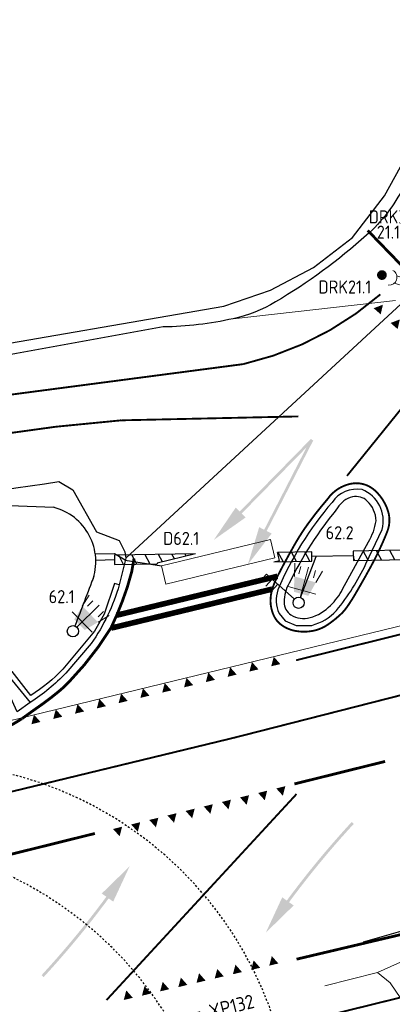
# Model space of a CAD drawing. Header units: metres. Extents: x 144112 to 146497, y 457631 to 458575.
# Tile 9 of 59: x 144679 to 144699, y 457736 to 457789. Entities that reach past the tile are written whole.
import ezdxf
from ezdxf.enums import TextEntityAlignment as Align

# ---------------------------------------------------------------- set-up
doc = ezdxf.new("R2010")
doc.units = ezdxf.units.M
doc.header["$LTSCALE"] = 0.25
for name, pattern in [('N237M200$0$11', [0.5, 0.25, -0.25]), ('N237M200$0$13', [1, 0.25, -0.75]), ('STIPPELFIJN', [0.375, 0.25, -0.125])]:
    doc.linetypes.add(name, pattern=pattern)
doc.layers.get('0').update_dxf_attribs({"linetype": 'CONTINUOUS', "lineweight": 0})
for name, color, linetype, lineweight in [('INSTALLATIE', 3, 'CONTINUOUS', 0), ('KABEL-T-CODE', 7, 'CONTINUOUS', 18), ('LUSSEN', 7, 'CONTINUOUS', 0), ('TOPOV04', 12, 'CONTINUOUS', 0)]:
    doc.layers.add(name, color=color, linetype=linetype, lineweight=lineweight)
for name, color, linetype in [('KABEL-500', 3, 'CONTINUOUS'), ('MASTEN', 7, 'CONTINUOUS'), ('N237M200$0$TM-L_1-1_10', 252, 'N237M200$0$11'), ('N237M200$0$TM-L_1-1_15', 252, 'N237M200$0$11'), ('N237M200$0$TM-L_1-3_10', 252, 'N237M200$0$13'), ('N237M200$0$TM-L_C_10', 252, 'CONTINUOUS'), ('N237M200$0$TM-L_C_15', 252, 'CONTINUOUS'), ('N237M200$0$TM-L_C_30', 252, 'CONTINUOUS'), ('N237M200$0$TM-PIJL', 252, 'CONTINUOUS'), ('N237M200$0$TM-SYMBOOL', 252, 'CONTINUOUS'), ('ONDERGROND', 7, 'CONTINUOUS'), ('TER-T02', 3, 'RASTER'), ('VRI - uitslijper', 1, 'CONTINUOUS'), ('VRI131 installatie$0$INST-T-CODE', 252, 'CONTINUOUS'), ('VRI131 lussen$0$LUS-T-CODE', 1, 'CONTINUOUS'), ('VRI131 mantelbuis$0$BUIS', 1, 'CONTINUOUS'), ('WEG-NW-MARKERING', 7, 'STIPPELFIJN'), ('WEG-NW-VERHARDING', 42, 'CONTINUOUS'), ('WEG-T01', 7, 'CONTINUOUS'), ('WEG-T21', 12, 'CONTINUOUS'), ('x-wegmeubilair bs', 252, 'CONTINUOUS')]:
    doc.layers.add(name, color=color, linetype=linetype)
doc.styles.add('VRI131 installatie$0$I020-1', font='ISO', dxfattribs={"height": 2})
doc.styles.add('VRI131 kabel1$0$ISO', font='ISO')
doc.styles.add('VRI131 lussen$0$ISO', font='ISO')
doc.linetypes.add('RASTER', pattern='A,0.25,-0.25,[150,BLOK.SHX,S=0.25,R=0,X=0,Y=0],-0.25,0.25', length=1)

# ---------------------------------------------------------------- blocks, each defined once
blk = doc.blocks.new('Masten1')
blk.add_circle((0, 0), 0.3)
blk = doc.blocks.new('VRI131 lussen$0$V_1X6')
blk.add_lwpolyline([(-2.999999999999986, 0), (2.999999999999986, 0), (2.999999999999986, -1), (-2.999999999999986, -1), (-2.999999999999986, 0)])
at = {"layer": 'VRI131 lussen$0$LUS-T-CODE', "style": 'VRI131 lussen$0$ISO'}
blk.add_attdef('LUS', text='', height=1, rotation=270, dxfattribs=at).set_placement((0.07017617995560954, -2.381282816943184), align=Align.MIDDLE)
blk = doc.blocks.new('VRI131 installatie$0$V_3X30LNT_S')
for p, q in [((0.7000000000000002, 0.7693453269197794), (0.7000000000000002, -0.7693453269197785)), ((1.3, 0.6000000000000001), (1.979207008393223, 0.769345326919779)), ((0.3, 0), (1.975461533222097, 0)), ((1.5, 0.4), (1.9, 0.4)), ((1.5, -0.4), (1.9, -0.4)), ((1.3, -0.6000000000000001), (1.979207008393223, -0.769345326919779))]:
    blk.add_line(p, q)
blk.add_solid([(0.5000000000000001, 0.4), (0.5000000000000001, -0.4), (1.3, 0.6000000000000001), (1.3, -0.6000000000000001)])
at = {"layer": 'VRI131 installatie$0$INST-T-CODE', "style": 'VRI131 installatie$0$I020-1'}
blk.add_attdef('LNT', text='', height=1, dxfattribs=at).set_placement((3.534426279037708, -0.0006629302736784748), align=Align.MIDDLE)
blk = doc.blocks.new('VRI131 installatie$0$V_SECLNT')
for p, q in [((0.3, 0), (2.3, 0)), ((1.5, 0), (1.5, 0.5)), ((1.9, 0), (1.9, 0.5)), ((2.3, 0), (2.3, 0.5))]:
    blk.add_line(p, q)
blk = doc.blocks.new('VRI131 installatie$0$V_DRK')
for p, q in [((0.2197880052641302, 0.2041892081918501), (0.8178801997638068, 0.2039642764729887)), ((0.2196345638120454, -0.2038107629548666), (0.8063781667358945, -0.2040314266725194))]:
    blk.add_line(p, q)
at = {"const_width": 0.2588071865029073}
blk.add_lwpolyline([(1.694885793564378, -0.07752637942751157, 1.135206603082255), (1.454966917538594, 0.02659654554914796, 0.8439146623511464)], format="xyb", close=True, dxfattribs=at)
blk.add_arc((1.174223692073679, -0.01024158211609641), 0.4157701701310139, 101.0728802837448, 258.8840238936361)
at = {"layer": 'VRI131 installatie$0$INST-T-CODE', "style": 'VRI131 installatie$0$I020-1'}
for tag, p in [('INST1', (-1.932483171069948, 3.372221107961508)), ('INST', (-2.282914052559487, 2.079926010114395))]:
    blk.add_attdef(tag, text='', height=1, rotation=164.8279943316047, dxfattribs=at).set_placement(p, align=Align.MIDDLE)
blk.add_attdef('INST', text='', height=1, dxfattribs=at).set_placement((3.190110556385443, -0.003204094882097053), align=Align.MIDDLE)
blk = doc.blocks.new('VRI131 installatie$0$V_3X20LNT_S')
for p, q in [((1.699999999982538, 0.4000000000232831), (2.665925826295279, 0.6588190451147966)), ((1.700000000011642, 0), (2.700000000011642, 0)), ((1.900000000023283, 0.2000000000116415), (2.300000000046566, 0.2000000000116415)), ((1.700000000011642, -0.3999999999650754), (2.665925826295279, -0.658819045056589)), ((1.900000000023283, -0.2000000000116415), (2.300000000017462, -0.2000000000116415))]:
    blk.add_line(p, q)
blk.add_solid([(0.3000000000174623, 0), (1.699999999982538, 0.4000000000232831), (1.700000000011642, -0.3999999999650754)])
at = {"layer": 'x-wegmeubilair bs', "color": 3}
blk.add_line((0.7000000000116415, 0.5795369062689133), (0.7000000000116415, -0.5795369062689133), dxfattribs=at)
at = {"layer": 'VRI131 installatie$0$INST-T-CODE', "style": 'VRI131 installatie$0$I020-1'}
blk.add_attdef('LNT', text='', height=1, dxfattribs=at).set_placement((4.129179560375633, 0.000406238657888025), align=Align.MIDDLE)
blk = doc.blocks.new('N237M200$0$vobud')
at = {"layer": 'N237M200$0$TM-PIJL'}
blk.add_hatch(color=256, dxfattribs=at).paths.add_polyline_path([(5.44999999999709, -0.375), (7.5, 0), (5.44999999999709, 0.375), (5.44999999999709, 0.07500000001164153), (0, 0.07500000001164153), (0, -0.07500000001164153), (5.44999999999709, -0.07500000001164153)])
blk = doc.blocks.new('N237M200$0$vobuk')
at = {"layer": 'N237M200$0$TM-PIJL'}
h = blk.add_hatch(color=256, dxfattribs=at)
edge = h.paths.add_edge_path()
edge.add_line((5.488412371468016, -0.07351947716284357), (5.450017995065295, 0.2227940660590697))
edge.add_arc((-0.00735752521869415, 50.07975145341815), 50.15475199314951, 270.00840508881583, 276.2467643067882, ccw=False)
edge.add_line((1.455191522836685e-11, -0.0750000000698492), (1.455191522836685e-11, 0.07499999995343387))
edge.add_arc((-0.007363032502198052, 50.07979504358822), 50.00479558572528, 270.0084366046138, 276.2433566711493)
edge.add_line((5.430739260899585, 0.3715801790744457), (5.392037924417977, 0.6702627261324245))
edge.add_line((5.392037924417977, 0.6702627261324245), (7.471770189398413, 0.5614254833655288))
edge.add_line((7.471770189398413, 0.5614254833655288), (5.488412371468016, -0.07351947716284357))
blk = doc.blocks.new('N237M200$0$dht')
at = {"layer": 'N237M200$0$TM-SYMBOOL'}
blk.add_hatch(color=256, dxfattribs=at).paths.add_polyline_path([(0, 0), (0, 0.5000000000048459), (0.4666666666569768, 0.249999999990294)])
blk = doc.blocks.new('N237_ondergrond1')
at = {"layer": 'N237M200$0$TM-L_1-1_10', "color": 8, "const_width": 0.1, "flags": 128}
for points in [[(144696.2504505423, 457764.5688931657, 0.02069547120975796), (144706.5763317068, 457778.0884815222, 0.02069547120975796)], [(144698.0391456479, 457774.280314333, -0.1227179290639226), (144690.711787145, 457770.5511669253), (144678.1038771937, 457768.8957762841)], [(144673.7561131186, 457766.1085595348, -0.02940090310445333), (144684.1711233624, 457767.5425589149), (144693.6553107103, 457767.7516517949)]]:
    blk.add_lwpolyline(points, format="xyb", dxfattribs=at)
for points in [[(144702.2630735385, 457756.8748113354), (144693.5280431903, 457754.7070371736)], [(144693.554456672, 457747.5539030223), (144683.3835364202, 457736.5288233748)]]:
    blk.add_lwpolyline(points, dxfattribs=at)
at = {"layer": 'N237M200$0$TM-L_1-1_15', "color": 8, "const_width": 0.15, "flags": 128}
for points in [[(144698.2915143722, 457749.2962302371), (144693.4387197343, 457748.0919112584)], [(144682.7625715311, 457745.4424095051), (144675.968659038, 457743.7563629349)], [(144700.3670954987, 457740.3245368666), (144693.5541540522, 457738.7171076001)]]:
    blk.add_lwpolyline(points, dxfattribs=at)
at = {"layer": 'N237M200$0$TM-L_1-3_10', "color": 8, "const_width": 0.1, "flags": 128}
for points in [[(144706.052844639, 457754.6051279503, -0.00910821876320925), (144658.4327910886, 457743.0706217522)], [(144660.7497486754, 457728.0190003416, 0.01209717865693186), (144708.4862983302, 457738.9785012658, 0.002654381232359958)]]:
    blk.add_lwpolyline(points, format="xyb", dxfattribs=at)
at = {"layer": 'N237M200$0$TM-L_C_10', "color": 8, "const_width": 0.1, "flags": 128}
blk.add_lwpolyline([(144695.2171746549, 457763.3360376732, 0.02043019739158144), (144694.1906566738, 457762.0434825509, 0.02719910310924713), (144693.4944947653, 457760.9714456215, 0.01227104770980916), (144692.5419411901, 457759.2153704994, 0.03725541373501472), (144692.2711717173, 457758.5713488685, 0.0924171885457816), (144692.1631133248, 457757.8001483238, 0.09997715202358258), (144692.3416553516, 457757.0841956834, 0.1310068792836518), (144692.7741904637, 457756.57504216, 0.1045661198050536), (144693.4781561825, 457756.2793358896, 0.09533302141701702), (144694.4249948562, 457756.2800833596, 0.1042677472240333), (144695.2425945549, 457756.6244737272, 0.03357133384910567), (144695.891087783, 457757.1420218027, 0.05522718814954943), (144696.2516011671, 457757.5532574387, 0.0192438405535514), (144696.6607127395, 457758.190204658, 0.008091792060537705), (144697.5268694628, 457759.7161241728, 0.01537803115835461), (144697.995957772, 457760.6410985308, 0.01540549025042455), (144698.4065435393, 457761.591545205, 0.1727117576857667), (144698.44515561, 457762.6968031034, 0.1335491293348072), (144697.733252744, 457763.8010052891, 0.238054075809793), (144696.4539555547, 457764.1484661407, 0.1918014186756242)], format="xyb", close=True, dxfattribs=at)
at = {"layer": 'N237M200$0$TM-L_C_15', "color": 8, "const_width": 0.15, "flags": 128}
for points in [[(144699.186314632, 457775.8131926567), (144697.3632446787, 457777.6958304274)], [(144679.5651043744, 457752.0884690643), (144678.8661043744, 457751.5864690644)]]:
    blk.add_lwpolyline(points, dxfattribs=at)
for points in [[(144679.5558147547, 457752.0819733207, 0.02290694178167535), (144680.8083637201, 457753.0212486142, 0.0268688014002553), (144681.3520189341, 457753.5206153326, 0.05367015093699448), (144683.62746673, 457756.4431508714), (144683.62746673, 457756.4431508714, 0.03051327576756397), (144684.4923628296, 457758.6012162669), (144684.7348759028, 457759.4478963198), (144684.8590284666, 457760.1571552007)], [(144676.3124212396, 457750.544476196, 0.102056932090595), (144678.853837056, 457751.5779638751)]]:
    blk.add_lwpolyline(points, format="xyb", dxfattribs=at)
at = {"layer": 'N237M200$0$TM-L_C_30', "color": 8, "const_width": 0.3, "flags": 128}
for points in [[(144683.9310867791, 457757.1180073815), (144692.5337069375, 457759.1991819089)], [(144683.6311017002, 457756.4281255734), (144692.2528184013, 457758.5139200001)]]:
    blk.add_lwpolyline(points, dxfattribs=at)
at = {"layer": 'TER-T02', "color": 8, "flags": 128}
blk.add_lwpolyline([(144674.603, 457772.49), (144675.189, 457771.158), (144689.659, 457773.657), (144692.162, 457774.498), (144694.458, 457775.723), (144696.55, 457777.331), (144698.265, 457779.546), (144700.911, 457784.368), (144705.284, 457803.53)], dxfattribs=at)
at = {"layer": 'TOPOV04', "color": 8}
for points in [[(144698.85, 457773.944), (144690.1577678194, 457772.9779361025)], [(144684.411, 457760.177), (144699.15, 457773.782)], [(144676.8659019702, 457751.1389665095), (144703.8971247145, 457757.7141511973)]]:
    blk.add_lwpolyline(points, dxfattribs=at)
at = {"layer": 'WEG-NW-MARKERING', "color": 8}
for centre, radius, start, end in [((144673.3438755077, 457729.232840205), 20, 1.24427170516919, 102.7892871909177), ((144669.6325499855, 457725.1089681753), 20, 1.244271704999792, 102.7892871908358), ((144717.3965354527, 457717.0960737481), 20.45, 106.1816025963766, 179.7506772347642)]:
    blk.add_arc(centre, radius, start, end, dxfattribs=at)
at = {"layer": 'WEG-NW-VERHARDING', "color": 8}
for centre, radius, start, end in [((144292.7676355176, 459180.4319843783), 1496.450000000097, 285.6770274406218, 293.9547982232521), ((144717.3965354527, 457717.0960737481), 20, 106.1816025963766, 179.7506772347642)]:
    blk.add_arc(centre, radius, start, end, dxfattribs=at)
at = {"layer": 'WEG-T01', "color": 8}
for points in [[(144711.0099695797, 457820.9675750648, 0.005890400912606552), (144706.4552253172, 457798.7125462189), (144705.773, 457796.231, -0.01393530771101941), (144702.6450984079, 457787.4149692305, -0.02477604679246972), (144699.281, 457780.007, -0.09151185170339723), (144697.2945373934, 457777.4401888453, -0.04889379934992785), (144692.422, 457773.873, -0.07905612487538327), (144690.1577678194, 457772.9779361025)], [(144690.1577678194, 457772.9779361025, -0.05094532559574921), (144686.419, 457772.539), (144678.562, 457771.121), (144674.537, 457770.383)], [(144655.636, 457749.631), (144655.451, 457749.627), (144654.282, 457755.562, -0.06937638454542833), (144654.2609004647, 457756.8868775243, -0.212324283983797), (144656.269, 457760.229, -0.009954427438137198), (144680.835, 457764.264), (144681.59, 457763.83), (144682.855, 457761.582), (144684.056, 457761.113), (144684.3696346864, 457760.5143600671), (144684.411, 457760.177)], [(144684.068, 457758.745, -0.081441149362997), (144682.5665237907, 457755.5988198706), (144681.209, 457754.024, -0.05986339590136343), (144679.305, 457752.455)]]:
    blk.add_lwpolyline(points, format="xyb", dxfattribs=at)
blk.add_lwpolyline([(144695.457, 457763.153, 0.07908995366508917), (144692.558, 457758.477, 0.1941885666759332), (144692.615, 457757.214), (144692.9474703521, 457756.8226365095), (144693.537, 457756.575), (144694.3704694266, 457756.575657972, 0.1383232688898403), (144695.6910414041, 457757.3644470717, 0.05683405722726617), (144697.266, 457759.861), (144698.13, 457761.703, 0.3830650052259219), (144697.058720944, 457763.8385184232, 0.2967344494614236)], format="xyb", close=True, dxfattribs=at)
for points in [[(144684.411, 457760.177), (144684.068, 457758.745)], [(144678.606, 457751.953), (144677.833, 457753.641), (144678.184, 457753.82), (144679.305, 457752.455)], [(144679.305, 457752.455), (144678.606, 457751.953)]]:
    blk.add_lwpolyline(points, dxfattribs=at)
at = {"layer": 'WEG-T21', "color": 8}
blk.add_lwpolyline([(144695.746, 457762.853, 0.05768272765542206), (144693.1627240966, 457758.8381441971, 0.1358356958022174), (144692.8841577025, 457757.8178621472, 0.2411371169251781), (144693.2503852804, 457757.1293444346, 0.1982041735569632), (144694.2743023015, 457756.9871647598, 0.1289544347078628), (144695.3702998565, 457757.6344265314, 0.07760494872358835), (144696.0200326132, 457758.5089238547), (144697.402785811, 457761.0460950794, 0.09992355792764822), (144697.809340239, 457762.1648702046, 0.1978528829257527), (144697.335, 457763.227, 0.2555253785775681), (144696.5438294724, 457763.4452676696, 0.2065782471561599)], format="xyb", close=True, dxfattribs=at)
blk.add_lwpolyline([(144684.068, 457758.745), (144683.812, 457758.814), (144683.2618364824, 457757.1749616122), (144682.739, 457756.266), (144681.057, 457754.231, -0.05874536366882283), (144679.341, 457752.83), (144678.341, 457754.101), (144677.579, 457753.658), (144678.267, 457752.131), (144676.753798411, 457751.4069296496), (144671.268, 457749.98), (144656.47, 457746.658), (144655.894, 457749.74), (144655.636, 457749.631)], format="xyb", dxfattribs=at)
at = {"layer": 'N237M200$0$TM-PIJL', "color": 8}
for name, p, rotation in [('N237M200$0$vobud', (144694.3821857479, 457766.5023838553), 225.5438908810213), ('N237M200$0$vobud', (144694.3821857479, 457766.5023838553), 242.7736403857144), ('N237M200$0$vobuk', (144696.5626677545, 457746.0093677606), 227.3076647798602), ('N237M200$0$vobuk', (144679.9677467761, 457737.8128537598), 47.30766478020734)]:
    blk.add_blockref(name, p, dxfattribs=dict(at, rotation=rotation))
at = {"layer": 'N237M200$0$TM-SYMBOOL', "color": 8}
for p, rotation in [((144698.0563289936, 457773.2113993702), 48.95615827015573), ((144698.9613778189, 457772.4234357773), 48.95615827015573), ((144691.5191172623, 457754.2219596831), 103.5748632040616), ((144692.6855941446, 457754.5036184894), 103.5748632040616), ((144689.1861634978, 457753.6586420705), 103.5748632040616), ((144690.3526403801, 457753.9403008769), 103.5748632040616), ((144686.8532097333, 457753.095324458), 103.5748632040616), ((144688.0196866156, 457753.3769832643), 103.5748632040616), ((144684.5202559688, 457752.5320068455), 103.5748632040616), ((144685.686732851, 457752.8136656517), 103.5748632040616), ((144682.1873022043, 457751.9686892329), 103.5748632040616), ((144683.3537790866, 457752.2503480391), 103.5748632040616), ((144679.8543484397, 457751.4053716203), 103.5748632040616), ((144681.020825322, 457751.6870304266), 103.5748632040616), ((144691.4976018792, 457747.6101836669), 283.9375278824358), ((144692.4681608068, 457747.8510474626), 283.9375278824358), ((144689.556484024, 457747.1284560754), 283.9375278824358), ((144690.5270429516, 457747.3693198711), 283.9375278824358), ((144687.6153661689, 457746.6467284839), 283.9375278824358), ((144688.5859250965, 457746.8875922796), 283.9375278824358), ((144684.7036893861, 457745.9241370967), 283.9375278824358), ((144685.6742483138, 457746.1650008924), 283.9375278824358), ((144686.6448072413, 457746.4058646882), 283.9375278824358), ((144683.7331304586, 457745.6832733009), 283.9375278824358), ((144691.6075993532, 457738.2578420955), 103.2754513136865), ((144692.5808767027, 457738.4874748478), 103.2754513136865), ((144689.6610446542, 457737.7985765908), 103.2754513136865), ((144690.6343220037, 457738.0282093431), 103.2754513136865), ((144687.7144899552, 457737.3393110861), 103.2754513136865), ((144688.6877673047, 457737.5689438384), 103.2754513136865), ((144684.7946579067, 457736.6504128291), 103.2754513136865), ((144685.7679352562, 457736.8800455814), 103.2754513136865), ((144686.7412126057, 457737.1096783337), 103.2754513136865)]:
    blk.add_blockref('N237M200$0$dht', p, dxfattribs=dict(at, rotation=rotation))

msp = doc.modelspace()

# ---------------------------------------------------------------- hatches: boundary and pattern name
at = {"layer": 'VRI131 mantelbuis$0$BUIS'}
h = msp.add_hatch(dxfattribs=at)
h.set_pattern_fill('LINE', color=256, scale=0.2, angle=117.918, style=0)
h.set_pattern_definition([(117.918, (0, 0), (-0.5610977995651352, -0.2973117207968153), [])])
h.paths.add_polyline_path([(144692.5357493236, 457760.4779836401), (144692.6397907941, 457760.0479239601), (144692.3355737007, 457759.9743267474), (144694.3723541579, 457760.0107232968), (144694.3634189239, 457760.5106434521)])
h.paths.add_polyline_path([(144686.090041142, 457759.9037730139), (144688.138782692, 457760.3994113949), (144683.8060620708, 457760.3219872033), (144683.8149973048, 457759.8220670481), (144686.0999297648, 457759.8628979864)])
h = msp.add_hatch(dxfattribs=at)
h.set_pattern_fill('LINE', color=256, scale=0.2, angle=118.026, style=0)
h.set_pattern_definition([(118.026, (0, 0), (-0.5605363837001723, -0.2983688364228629), [])])
h.paths.add_polyline_path([(144696.5972787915, 457760.0439266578), (144703.3285581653, 457760.1780714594), (144703.3185940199, 457760.6779721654), (144696.5873146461, 457760.5438273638)])

# ---------------------------------------------------------------- linework, layer by layer
at = {"layer": 'KABEL-500'}
for p, q in [((144678.20777943, 457762.9784981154), (144680.5457616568, 457762.8887948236)), ((144693.7707582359, 457758.0613616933, -11.95256320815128), (144694.6096060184, 457760.2642904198, -105.8692625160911)), ((144696.5922967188, 457760.2938770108, -110), (144694.3678865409, 457760.2606833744, -105.365664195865)), ((144683.8105296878, 457760.0720271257, -105.365664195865), (144682.8123939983, 457760.0486975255))]:
    msp.add_line(p, q, dxfattribs=at)
at = {"layer": 'KABEL-500', "elevation": -94.18976054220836}
for points in [[(144683.8186241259, 457760.4026991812), (144682.7860155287, 457760.3817044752)], [(144684.3832541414, 457760.0611630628), (144683.8186241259, 457760.4026991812)]]:
    msp.add_lwpolyline(points, dxfattribs=at)
at = {"layer": 'KABEL-500'}
msp.add_lwpolyline([(144682.7129358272, 457759.215073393, -0.001618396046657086), (144681.6947214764, 457756.5399930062, -0.001618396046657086)], format="xyb", dxfattribs=at)
msp.add_arc((144679.8118773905, 457759.9785659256), 3.001336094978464, 340.0511319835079, 75.84657894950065, dxfattribs=at)
at = {"layer": 'KABEL-T-CODE', "elevation": -110}
msp.add_lwpolyline([(144695.0607508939, 457737.2886288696), (144697.8783322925, 457737.9985030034), (144699.8270230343, 457738.8722336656), (144701.6253645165, 457742.5229993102)], dxfattribs=at)
at = {"layer": 'KABEL-T-CODE', "flags": 128}
msp.add_lwpolyline([(144697.8783322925, 457737.9985030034), (144698.5556807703, 457737.4458349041), (144705.3780746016, 457727.4457193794), (144705.934065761, 457727.6322336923)], dxfattribs=at)
at = {"layer": 'VRI - uitslijper', "elevation": -94.18976054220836}
msp.add_lwpolyline([(144684.3832541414, 457760.0611630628), (144686.3314614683, 457759.7564087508)], dxfattribs=at)
at = {"layer": 'VRI131 mantelbuis$0$BUIS', "elevation": -105.365664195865}
for points in [[(144688.1387826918, 457760.3994113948), (144683.8060620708, 457760.3219872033), (144683.8149973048, 457759.8220670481), (144686.0999297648, 457759.8628979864)], [(144692.3355737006, 457759.9743267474), (144694.3723541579, 457760.0107232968), (144694.3634189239, 457760.5106434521), (144692.5357493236, 457760.47798364)]]:
    msp.add_lwpolyline(points, dxfattribs=at)
at = {"layer": 'VRI131 mantelbuis$0$BUIS'}
for points in [[(144688.1387826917, 457760.3994113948), (144686.090041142, 457759.903773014), (144686.0999297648, 457759.8628979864)], [(144692.3355737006, 457759.9743267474), (144692.6397907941, 457760.0479239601), (144692.5357493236, 457760.47798364)]]:
    msp.add_lwpolyline(points, dxfattribs=at)
at = {"layer": 'VRI131 mantelbuis$0$BUIS', "elevation": -110}
msp.add_lwpolyline([(144696.5972787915, 457760.0439266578), (144703.3285581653, 457760.1780714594), (144703.3185940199, 457760.6779721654), (144696.5873146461, 457760.5438273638)], close=True, dxfattribs=at)

# ---------------------------------------------------------------- block references
at = {"layer": 'INSTALLATIE'}
ref = msp.add_blockref('VRI131 installatie$0$V_DRK', (144701.142, 457777.013), dxfattribs=dict(at, rotation=162.3628334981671))
ref.add_attrib('INST', 'DRK31.2', dxfattribs={"layer": 'VRI131 installatie$0$INST-T-CODE', "color": 1, "height": 0.6999999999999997, "style": 'VRI131 installatie$0$I020-1'}).set_placement((144698.8948932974, 457778.4310668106), align=Align.MIDDLE)
ref = msp.add_blockref('VRI131 installatie$0$V_3X20LNT_S', (144699.627, 457774.8269999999), dxfattribs=dict(at, rotation=78.01054523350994))
ref.add_attrib('LNT', '21.1', dxfattribs={"layer": 'VRI131 installatie$0$INST-T-CODE', "color": 1, "height": 0.6999999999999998, "style": 'VRI131 installatie$0$I020-1'}).set_placement((144698.466853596, 457777.6089540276), align=Align.MIDDLE)
ref = msp.add_blockref('VRI131 installatie$0$V_DRK', (144699.627, 457774.827), dxfattribs=dict(at, rotation=162.3628334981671))
ref.add_attrib('INST', 'DRK21.1', dxfattribs={"layer": 'VRI131 installatie$0$INST-T-CODE', "color": 1, "height": 0.6999999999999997, "style": 'VRI131 installatie$0$I020-1'}).set_placement((144696.1383002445, 457774.6758508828), align=Align.MIDDLE)
ref = msp.add_blockref('VRI131 installatie$0$V_3X30LNT_S', (144693.6639999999, 457757.781), dxfattribs=dict(at, rotation=74.36631646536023))
ref.add_attrib('LNT', '62.2', dxfattribs={"layer": 'VRI131 installatie$0$INST-T-CODE', "color": 1, "height": 0.6999999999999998, "style": 'VRI131 installatie$0$I020-1'}).set_placement((144695.8599031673, 457761.5299604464), align=Align.MIDDLE)
at = {"layer": 'INSTALLATIE', "rotation": 138.2597604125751}
msp.add_blockref('VRI131 installatie$0$V_SECLNT', (144693.664, 457757.7810000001), dxfattribs=at)
at = {"layer": 'INSTALLATIE'}
ref = msp.add_blockref('VRI131 installatie$0$V_3X30LNT_S', (144681.5869999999, 457756.2600000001), dxfattribs=dict(at, rotation=44.65947374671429))
ref.add_attrib('LNT', '62.1', dxfattribs={"layer": 'VRI131 installatie$0$INST-T-CODE', "color": 1, "height": 0.6999999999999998, "style": 'VRI131 installatie$0$I020-1'}).set_placement((144680.9856914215, 457758.1108390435), align=Align.MIDDLE)
at = {"layer": 'LUSSEN'}
ref = msp.add_blockref('VRI131 lussen$0$V_1X6', (144689.4824860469, 457759.4898677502), dxfattribs=dict(at, rotation=193.5998847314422))
ref.add_attrib('LUS', 'D62.1', dxfattribs={"layer": 'VRI131 lussen$0$LUS-T-CODE', "height": 0.7, "style": 'VRI131 lussen$0$ISO'}).set_placement((144687.3808974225, 457761.2252774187), align=Align.MIDDLE)
at = {"layer": 'MASTEN', "rotation": 281.4333982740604}
for p in [(144693.664, 457757.781), (144681.587, 457756.26)]:
    msp.add_blockref('Masten1', p, dxfattribs=at)
at = {"layer": 'ONDERGROND'}
msp.add_blockref('N237_ondergrond1', (0, 0), dxfattribs=at)

# ---------------------------------------------------------------- texts
at = {"layer": 'KABEL-T-CODE', "insert": (144679.3110387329, 457733.9064002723, -110), "char_height": 0.7499999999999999, "width": 17.14073732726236, "attachment_point": 1, "rotation": 13.964989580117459, "style": 'VRI131 kabel1$0$ISO'}
msp.add_mtext('Hdpe %%C40 Duct12 naar XP132', dxfattribs=at)

doc.saveas('drawing.dxf')
